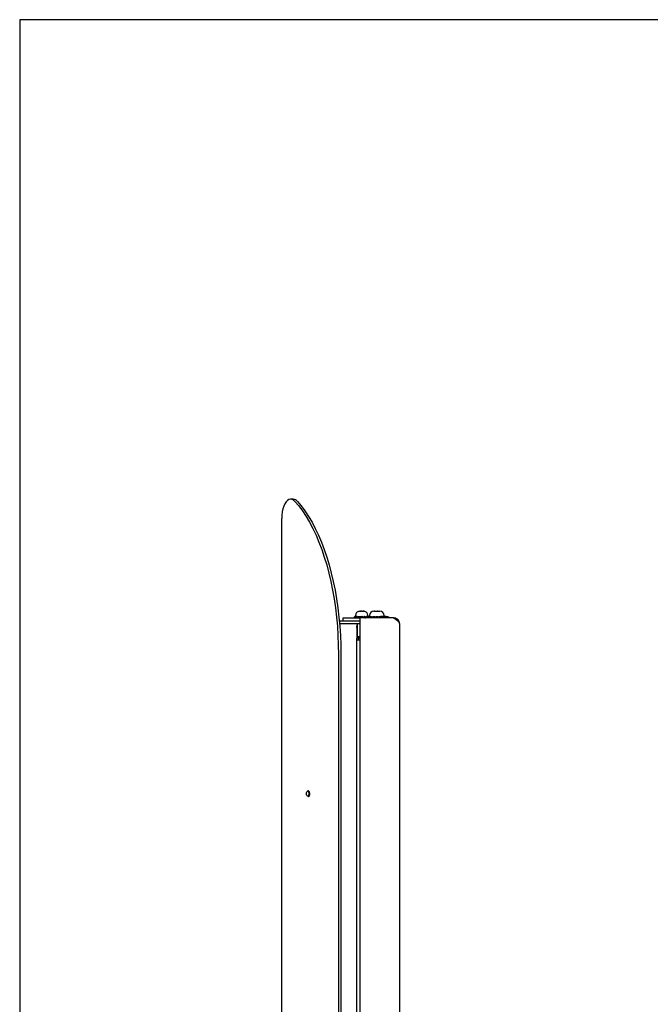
# Model space of a CAD drawing. Header units: millimetres. Extents: x 55 to 2105, y 106 to 1541.
# Tile 2 of 6: x 55 to 515, y 823 to 1541. Entities that reach past the tile are written whole.
import ezdxf

# ---------------------------------------------------------------- set-up
doc = ezdxf.new("R2010")
doc.units = ezdxf.units.MM
doc.header["$LTSCALE"] = 5
doc.layers.add('SCHIZZI', color=9, linetype='Continuous')

msp = doc.modelspace()

# ---------------------------------------------------------------- linework, layer by layer
for p, q in [((254.41, 1191.45), (252.64, 1191.45)), ((246.07, 405.28), (246.07, 1177.45)), ((299.15, 1105.37), (299.11, 1105.76)), ((299.51, 1105.37), (299.15, 1105.37)), ((299.53, 1105.91), (299.3, 1105.91)), ((299.39, 1105.27), (299.38, 1104.87)), ((299.4, 1105.27), (299.39, 1105.27)), ((299.4, 1105.27), (299.4, 1104.87)), ((299.82, 1105.27), (299.4, 1105.27)), ((299.51, 1105.37), (299.75, 1105.39)), ((300.02, 1105.91), (299.53, 1105.91)), ((299.89, 1105.37), (299.81, 1105.76)), ((299.88, 1106.76), (299.88, 1105.91)), ((300.14, 1105.37), (299.89, 1105.37)), ((300.14, 1105.37), (300.68, 1105.42)), ((300.4, 1105.27), (300.41, 1104.87)), ((301.21, 1105.27), (300.4, 1105.27)), ((300.93, 1105.91), (300.59, 1105.91)), ((301.3, 1105.22), (301.31, 1104.87)), ((301.52, 1105.37), (301.42, 1105.76)), ((301.61, 1105.37), (301.52, 1105.37)), ((301.61, 1105.37), (301.95, 1105.42)), ((302.18, 1105.27), (302.2, 1104.87)), ((302.75, 1105.27), (302.18, 1105.27)), ((302.53, 1105.91), (302.4, 1105.91)), ((302.76, 1105.22), (303.14, 1105.22)), ((302.82, 1105.22), (302.84, 1104.87)), ((303.18, 1105.76), (303.41, 1105.76)), ((303.31, 1105.72), (303.4, 1105.72)), ((303.45, 1105.6), (303.41, 1105.76)), ((303.44, 1105.76), (303.62, 1105.76)), ((303.45, 1105.6), (303.63, 1105.37)), ((303.71, 1105.37), (303.62, 1105.76)), ((303.63, 1105.37), (303.71, 1105.37)), ((304.41, 1105.27), (304.43, 1104.87)), ((304.62, 1105.27), (304.41, 1105.27)), ((304.6, 1105.91), (304.49, 1105.91)), ((304.62, 1105.22), (305.2, 1105.22)), ((304.65, 1105.22), (304.67, 1104.87)), ((305.24, 1105.76), (305.44, 1105.76)), ((305.36, 1105.71), (305.35, 1105.76)), ((305.44, 1105.76), (305.97, 1105.76)), ((305.82, 1105.37), (306.04, 1105.37)), ((306.04, 1105.37), (305.97, 1105.76)), ((306.76, 1105.91), (306.43, 1105.91)), ((306.44, 1105.27), (306.62, 1105.27)), ((306.62, 1105.27), (306.65, 1104.87)), ((306.67, 1105.22), (306.93, 1105.22)), ((306.88, 1104.87), (306.88, 1105.22)), ((307.23, 1105.76), (308, 1105.76)), ((307.75, 1105.37), (308.04, 1105.37)), ((307.85, 1105.27), (308.4, 1105.27)), ((308.45, 1105.91), (307.97, 1105.91)), ((308.04, 1105.37), (308, 1105.76)), ((308.4, 1105.27), (308.42, 1104.87)), ((308.74, 1105.76), (309.32, 1105.76)), ((309.46, 1105.91), (308.79, 1105.91)), ((308.88, 1105.91), (308.88, 1106.76)), ((309.01, 1105.37), (309.32, 1105.37)), ((309.32, 1105.37), (309.32, 1105.76)), ((309.32, 1105.37), (309.61, 1105.37)), ((309.34, 1105.76), (309.66, 1105.76)), ((309.37, 1105.27), (309.39, 1104.87)), ((309.61, 1105.37), (309.66, 1105.76)), ((310.15, 1105.37), (310.11, 1105.76)), ((310.13, 1106.76), (310.13, 1105.76)), ((310.15, 1105.76), (317.27, 1105.76)), ((310.51, 1105.37), (310.15, 1105.37)), ((310.39, 1105.27), (310.38, 1104.87)), ((310.4, 1105.27), (310.39, 1105.27)), ((310.4, 1105.27), (310.4, 1104.87)), ((310.82, 1105.27), (310.4, 1105.27)), ((310.51, 1105.37), (310.75, 1105.39)), ((310.89, 1105.37), (310.81, 1105.76)), ((311.14, 1105.37), (310.89, 1105.37)), ((311.14, 1105.37), (311.68, 1105.42)), ((311.4, 1105.27), (311.41, 1104.87)), ((312.21, 1105.27), (311.4, 1105.27)), ((312.3, 1105.22), (312.31, 1104.87)), ((312.39, 1104.91), (312.47, 1105)), ((312.52, 1105.37), (312.42, 1105.76)), ((312.61, 1105.37), (312.52, 1105.37)), ((312.61, 1105.37), (312.95, 1105.42)), ((313.13, 1109.76), (313.8, 1109.76)), ((313.18, 1105.27), (313.2, 1104.87)), ((313.75, 1105.27), (313.18, 1105.27)), ((313.76, 1105.22), (314.14, 1105.22)), ((313.8, 1109.76), (313.84, 1109.75)), ((313.96, 1109.76), (313.8, 1109.76)), ((313.82, 1105.22), (313.84, 1104.87)), ((313.84, 1109.75), (313.96, 1109.76)), ((313.96, 1109.76), (315.98, 1109.76)), ((314.31, 1105.72), (314.43, 1105.72)), ((314.45, 1105.6), (314.41, 1105.76)), ((314.45, 1105.6), (314.63, 1105.37)), ((314.61, 1105.76), (314.62, 1105.76)), ((314.71, 1105.37), (314.62, 1105.76)), ((314.63, 1105.37), (314.71, 1105.37)), ((315.41, 1105.27), (315.42, 1104.98)), ((315.55, 1105.27), (315.41, 1105.27)), ((315.98, 1109.76), (316.1, 1109.75)), ((316.18, 1109.76), (315.98, 1109.76)), ((316.1, 1109.75), (316.18, 1109.76)), ((316.18, 1109.76), (317.56, 1109.76)), ((316.36, 1105.71), (316.35, 1105.76)), ((316.94, 1105.76), (316.97, 1105.76)), ((316.98, 1105.67), (316.97, 1105.76)), ((317.56, 1109.76), (317.64, 1109.75)), ((317.6, 1109.76), (317.56, 1109.76)), ((317.6, 1109.76), (317.63, 1109.76)), ((317.64, 1109.75), (317.6, 1109.76)), ((322.12, 1105.87), (318.17, 1105.87)), ((320.63, 1105.87), (320.63, 1106.76)), ((288.02, 1102.87), (302.88, 1102.87)), ((288.2, 1100.87), (302.88, 1100.87)), ((290.88, 1102.87), (290.88, 1104.87)), ((290.88, 1104.87), (297.88, 1104.87)), ((297.88, 1104.87), (302.88, 1104.87)), ((300.88, 1099.37), (300.88, 1098.87)), ((300.88, 1098.87), (300.98, 1098.87)), ((300.88, 1097.87), (300.88, 1098.87)), ((300.88, 1097.87), (300.88, 1089.87)), ((300.98, 1100.87), (300.98, 1091.37)), ((302.88, 1104.87), (302.88, 477.87)), ((327.88, 1104.87), (302.88, 1104.87)), ((324.52, 1104.87), (324.46, 1104.92)), ((331.88, 1100.87), (331.88, 481.87)), ((300.98, 1091.37), (301.13, 1090.37)), ((300.98, 1091.37), (302.88, 1091.37)), ((300.88, 1088.87), (300.88, 1089.87)), ((300.88, 1088.87), (302.88, 1088.87)), ((300.88, 493.87), (300.88, 1088.87)), ((301.13, 1090.37), (302.88, 1090.37)), ((301.88, 1089.87), (301.88, 1090.37)), ((301.88, 1089.87), (301.88, 1088.87)), ((287.39, 1078.37), (287.39, 504.37)), ((289.15, 1078.37), (289.15, 504.37)), ((265.21, 978.62), (264.96, 978.62)), ((265.4, 978.64), (265.31, 978.48)), ((264.96, 975.12), (265.43, 975.12))]:
    msp.add_line(p, q)
at = {"flags": 128}
for points in [[(255.69, 1189.86), (254.65, 1190.78), (253.56, 1191.32), (252.44, 1191.45), (251.32, 1191.17), (250.25, 1190.49), (249.24, 1189.43), (248.33, 1188.02), (247.55, 1186.3), (246.92, 1184.33), (246.45, 1182.15), (246.17, 1179.84), (246.07, 1177.45)], [(255.69, 1189.86), (258.5, 1186.52), (261.22, 1182.86), (263.84, 1178.89), (266.35, 1174.63), (268.76, 1170.08), (271.04, 1165.25), (273.2, 1160.17), (275.22, 1154.85), (277.1, 1149.3), (278.84, 1143.54), (280.43, 1137.58), (281.87, 1131.45), (283.15, 1125.17), (284.26, 1118.74), (285.21, 1112.2), (285.99, 1105.55), (286.6, 1098.83), (287.04, 1092.04), (287.3, 1085.21), (287.39, 1078.37)], [(257.46, 1189.86), (260.26, 1186.52), (262.98, 1182.86), (265.6, 1178.89), (268.12, 1174.63), (270.52, 1170.08), (272.81, 1165.25), (274.96, 1160.17), (276.99, 1154.85), (278.87, 1149.3), (280.61, 1143.54), (282.2, 1137.58), (283.64, 1131.45), (284.91, 1125.17), (286.03, 1118.74), (286.98, 1112.2), (287.76, 1105.55), (288.37, 1098.83), (288.8, 1092.04), (289.06, 1085.21), (289.15, 1078.37)], [(300.68, 1105.42), (300.68, 1105.42), (300.68, 1105.42)], [(301.95, 1105.42), (301.95, 1105.42), (301.95, 1105.42)], [(311.68, 1105.42), (311.68, 1105.42), (311.68, 1105.42)], [(312.95, 1105.42), (312.95, 1105.42), (312.95, 1105.42)], [(300.98, 1099.99), (300.92, 1099.76), (300.88, 1099.37)], [(264.14, 976.87), (264.2, 977.54), (264.38, 978.1), (264.65, 978.48), (264.96, 978.62), (265.28, 978.48), (265.54, 978.1), (265.72, 977.54), (265.78, 976.87), (265.72, 976.2), (265.54, 975.63), (265.28, 975.25), (264.96, 975.12), (264.65, 975.25), (264.38, 975.63), (264.2, 976.2), (264.14, 976.87)]]:
    msp.add_lwpolyline(points, dxfattribs=at)
for centre, radius, start, end in [((254.19, 1187.32), 4.14, 37.86214, 86.8879), ((302.88, 1106.76), 3, 95.3641, 180), ((305.88, 1106.76), 3, 0, 84.62076), ((313.13, 1106.76), 3, 90, 180), ((317.63, 1106.76), 3, 0, 90), ((322.12, 1102.43), 3.42, 46.74102, 134.52839), ((322.81, 1102.39), 2.98, 56.53054, 123.46946)]:
    msp.add_arc(centre, radius, start, end)
for centre, major_axis, ratio, start_param, end_param in [((304.38, 1124.25), (-3.29, 65.15), 0.041336, 1.864332, 1.865121), ((304.38, 1124.25), (-4.13, 65.15), 0.015416, 1.865441, 1.86623), ((315.38, 1124.25), (-3.29, 65.15), 0.041336, 1.864332, 1.865121)]:
    msp.add_ellipse(centre, major_axis=major_axis, ratio=ratio, start_param=start_param, end_param=end_param)
for points, knots in [([(299.11, 1105.76), (299.21, 1105.81), (299.4, 1105.91), (299.65, 1105.93), (299.77, 1105.79), (299.81, 1105.75)], [0, 0, 0, 0, 0.462694, 0.798387, 1, 1, 1, 1]), ([(300.3, 1104.88), (300.23, 1104.88), (300.09, 1104.87), (299.91, 1105.08), (299.8, 1105.33), (299.69, 1105.47), (299.55, 1105.52), (299.37, 1105.49), (299.23, 1105.41), (299.15, 1105.37)], [0, 0, 0, 0, 0.178254, 0.337793, 0.46766, 0.548356, 0.649931, 0.793424, 1, 1, 1, 1]), ([(299.41, 1105.49), (299.41, 1105.44), (299.41, 1105.34), (299.41, 1105.27), (299.4, 1105.27), (299.4, 1105.27)], [0, 0, 0, 0, 0.251122, 0.610587, 1, 1, 1, 1]), ([(299.81, 1105.76), (300.01, 1105.81), (300.36, 1105.92), (300.83, 1105.91), (301.17, 1105.74), (301.38, 1105.53), (301.55, 1105.35), (301.83, 1105.25), (302.04, 1105.26), (302.18, 1105.27)], [0, 0, 0, 0, 0.245761, 0.424065, 0.564665, 0.667384, 0.740926, 0.831063, 1, 1, 1, 1]), ([(302.01, 1104.88), (301.88, 1104.88), (301.62, 1104.87), (301.29, 1105.08), (301.09, 1105.33), (300.88, 1105.47), (300.63, 1105.52), (300.29, 1105.49), (300.04, 1105.41), (299.89, 1105.37)], [0, 0, 0, 0, 0.1782536, 0.3377933, 0.4676605, 0.5483555, 0.6499307, 0.7934239, 1, 1, 1, 1]), ([(300.05, 1105.37), (300.09, 1105.33), (300.2, 1105.24), (300.32, 1105.26), (300.4, 1105.27)], [0, 0, 0, 0, 0.341356, 1, 1, 1, 1]), ([(300.94, 1105.27), (300.91, 1105.27), (300.86, 1105.28), (300.8, 1105.31), (300.75, 1105.34), (300.71, 1105.38), (300.68, 1105.41), (300.68, 1105.42)], [0, 0, 0, 0, 0.324431, 0.493775, 0.646059, 0.954604, 1, 1, 1, 1]), ([(301.42, 1105.76), (301.67, 1105.81), (302.11, 1105.92), (302.71, 1105.91), (303.13, 1105.74), (303.39, 1105.53), (303.61, 1105.35), (303.95, 1105.25), (304.23, 1105.26), (304.41, 1105.27)], [0, 0, 0, 0, 0.245761, 0.424065, 0.564665, 0.667384, 0.740926, 0.831063, 1, 1, 1, 1]), ([(304.19, 1104.88), (304.02, 1104.88), (303.7, 1104.87), (303.28, 1105.08), (303.03, 1105.33), (302.77, 1105.47), (302.46, 1105.52), (302.03, 1105.49), (301.71, 1105.41), (301.52, 1105.37)], [0, 0, 0, 0, 0.1782536, 0.3377933, 0.4676605, 0.5483555, 0.6499307, 0.7934239, 1, 1, 1, 1]), ([(301.95, 1105.42), (302, 1105.43), (302.09, 1105.45), (302.24, 1105.48), (302.37, 1105.5), (302.48, 1105.5), (302.54, 1105.51), (302.58, 1105.51), (302.59, 1105.51)], [0, 0, 0, 0, 0.2370384, 0.4746601, 0.7146011, 0.8351066, 0.9558168, 1, 1, 1, 1]), ([(302.36, 1105.27), (302.32, 1105.27), (302.24, 1105.28), (302.15, 1105.31), (302.06, 1105.34), (302, 1105.38), (301.96, 1105.41), (301.95, 1105.42)], [0, 0, 0, 0, 0.323825, 0.493864, 0.64618, 0.954787, 1, 1, 1, 1]), ([(302.46, 1109.71), (302.58, 1109.72), (302.82, 1109.74), (303.18, 1109.75), (303.55, 1109.74), (303.79, 1109.72), (303.91, 1109.71)], [0, 0, 0, 0, 0.249045, 0.498608, 0.749136, 1, 1, 1, 1]), ([(302.6, 1109.74), (302.59, 1109.74), (302.55, 1109.74), (302.5, 1109.73), (302.46, 1109.71)], [0, 0, 0, 0, 0.138273, 1, 1, 1, 1]), ([(303.47, 1105.6), (303.46, 1105.61), (303.41, 1105.65), (303.35, 1105.69), (303.31, 1105.72)], [0, 0, 0, 0, 0.1042993, 1, 1, 1, 1]), ([(304.38, 1109.74), (304.38, 1109.74), (304.22, 1109.75), (303.92, 1109.75), (303.62, 1109.74), (303.49, 1109.74)], [0, 0, 0, 0, 0.007496, 0.545249, 1, 1, 1, 1]), ([(303.62, 1105.76), (303.87, 1105.81), (304.31, 1105.92), (304.91, 1105.91), (305.34, 1105.74), (305.6, 1105.53), (305.82, 1105.35), (306.17, 1105.25), (306.44, 1105.26), (306.62, 1105.27)], [0, 0, 0, 0, 0.245761, 0.424065, 0.564665, 0.667384, 0.740926, 0.831063, 1, 1, 1, 1]), ([(306.4, 1104.88), (306.23, 1104.88), (305.91, 1104.87), (305.49, 1105.08), (305.24, 1105.33), (304.97, 1105.47), (304.66, 1105.52), (304.23, 1105.49), (303.91, 1105.41), (303.71, 1105.37)], [0, 0, 0, 0, 0.178254, 0.337793, 0.46766, 0.548356, 0.649931, 0.793424, 1, 1, 1, 1]), ([(304.38, 1105.26), (304.36, 1105.26), (304.27, 1105.26), (304.12, 1105.27), (303.96, 1105.3), (303.84, 1105.34), (303.78, 1105.37), (303.77, 1105.38)], [0, 0, 0, 0, 0.110029, 0.414888, 0.705699, 0.906924, 1, 1, 1, 1]), ([(303.91, 1109.71), (304.07, 1109.72), (304.39, 1109.74), (304.87, 1109.75), (305.35, 1109.74), (305.67, 1109.72), (305.83, 1109.71)], [0, 0, 0, 0, 0.249045, 0.498608, 0.749136, 1, 1, 1, 1]), ([(304.44, 1105.51), (304.45, 1105.51), (304.52, 1105.51), (304.63, 1105.5), (304.77, 1105.47), (304.91, 1105.42), (305.02, 1105.36), (305.1, 1105.3), (305.15, 1105.26), (305.19, 1105.23), (305.2, 1105.22)], [0, 0, 0, 0, 0.052496, 0.229859, 0.399343, 0.575623, 0.754516, 0.844773, 0.922365, 1, 1, 1, 1]), ([(306.2, 1104.87), (306.09, 1104.87), (305.86, 1104.86), (305.48, 1104.96), (305.26, 1105.13), (305.14, 1105.22)], [0, 0, 0, 0, 0.279558, 0.61678, 1, 1, 1, 1]), ([(305.94, 1109.74), (305.94, 1109.74), (305.82, 1109.75), (305.6, 1109.75), (305.37, 1109.74), (305.27, 1109.74)], [0, 0, 0, 0, 0.007496, 0.545249, 1, 1, 1, 1]), ([(305.83, 1109.71), (305.87, 1109.72), (305.95, 1109.74), (306.06, 1109.75), (306.13, 1109.74), (306.16, 1109.74)], [0, 0, 0, 0, 0.351175, 0.703081, 1, 1, 1, 1]), ([(305.97, 1105.76), (306.17, 1105.81), (306.52, 1105.92), (307.01, 1105.91), (307.36, 1105.74), (307.57, 1105.53), (307.75, 1105.35), (308.03, 1105.25), (308.25, 1105.26), (308.4, 1105.27)], [0, 0, 0, 0, 0.245761, 0.424065, 0.564665, 0.667384, 0.740926, 0.831063, 1, 1, 1, 1]), ([(308.22, 1104.88), (308.08, 1104.88), (307.82, 1104.87), (307.48, 1105.08), (307.28, 1105.33), (307.06, 1105.47), (306.81, 1105.52), (306.46, 1105.49), (306.2, 1105.41), (306.04, 1105.37)], [0, 0, 0, 0, 0.1782536, 0.3377933, 0.4676605, 0.5483555, 0.6499307, 0.7934239, 1, 1, 1, 1]), ([(306.44, 1105.27), (306.39, 1105.26), (306.32, 1105.26), (306.24, 1105.26), (306.22, 1105.26)], [0, 0, 0, 0, 0.703653, 1, 1, 1, 1]), ([(306.51, 1105.48), (306.53, 1105.48), (306.57, 1105.47), (306.64, 1105.44), (306.72, 1105.4), (306.78, 1105.36), (306.86, 1105.29), (306.9, 1105.25), (306.93, 1105.22)], [0, 0, 0, 0, 0.124995, 0.282849, 0.442494, 0.607501, 0.773976, 1, 1, 1, 1]), ([(307.61, 1104.87), (307.52, 1104.87), (307.33, 1104.86), (307.03, 1104.96), (306.85, 1105.13), (306.76, 1105.22)], [0, 0, 0, 0, 0.279558, 0.61678, 1, 1, 1, 1]), ([(308, 1105.76), (308.12, 1105.81), (308.32, 1105.92), (308.59, 1105.91), (308.79, 1105.74), (308.91, 1105.53), (309.01, 1105.35), (309.17, 1105.25), (309.29, 1105.26), (309.37, 1105.27)], [0, 0, 0, 0, 0.245761, 0.424065, 0.564665, 0.667384, 0.740926, 0.831063, 1, 1, 1, 1]), ([(309.27, 1104.88), (309.2, 1104.88), (309.05, 1104.87), (308.86, 1105.08), (308.74, 1105.33), (308.62, 1105.47), (308.48, 1105.52), (308.28, 1105.49), (308.13, 1105.41), (308.04, 1105.37)], [0, 0, 0, 0, 0.178254, 0.337793, 0.46766, 0.548356, 0.649931, 0.793424, 1, 1, 1, 1]), ([(309.66, 1105.76), (309.55, 1105.83), (309.41, 1105.92), (309.26, 1105.89), (309.23, 1105.89)], [0, 0, 0, 0, 0.780987, 1, 1, 1, 1]), ([(309.32, 1105.76), (309.32, 1105.83), (309.33, 1105.92), (309.33, 1105.89), (309.33, 1105.89)], [0, 0, 0, 0, 0.780987, 1, 1, 1, 1]), ([(309.34, 1105.27), (309.34, 1105.29), (309.34, 1105.37), (309.34, 1105.47), (309.33, 1105.52), (309.33, 1105.49), (309.32, 1105.41), (309.32, 1105.37)], [0, 0, 0, 0, 0.074589, 0.214868, 0.391445, 0.640891, 1, 1, 1, 1]), ([(309.34, 1105.87), (309.34, 1105.83), (309.34, 1105.75), (309.35, 1105.53), (309.35, 1105.35), (309.35, 1105.27), (309.36, 1105.27), (309.36, 1105.27)], [0, 0, 0, 0, 0.278613, 0.48216, 0.627891, 0.806505, 1, 1, 1, 1]), ([(311.3, 1104.88), (311.23, 1104.88), (311.09, 1104.87), (310.91, 1105.08), (310.8, 1105.33), (310.69, 1105.47), (310.55, 1105.52), (310.37, 1105.49), (310.23, 1105.41), (310.15, 1105.37)], [0, 0, 0, 0, 0.178254, 0.337793, 0.46766, 0.548356, 0.649931, 0.793424, 1, 1, 1, 1]), ([(310.41, 1105.49), (310.41, 1105.44), (310.41, 1105.34), (310.41, 1105.27), (310.4, 1105.27), (310.4, 1105.27)], [0, 0, 0, 0, 0.251122, 0.610587, 1, 1, 1, 1]), ([(310.81, 1105.76), (311.01, 1105.83), (311.27, 1105.92), (311.53, 1105.89), (311.59, 1105.89)], [0, 0, 0, 0, 0.780987, 1, 1, 1, 1]), ([(313.01, 1104.88), (312.88, 1104.88), (312.62, 1104.87), (312.29, 1105.08), (312.09, 1105.33), (311.88, 1105.47), (311.63, 1105.52), (311.29, 1105.49), (311.04, 1105.41), (310.89, 1105.37)], [0, 0, 0, 0, 0.178254, 0.337793, 0.46766, 0.548356, 0.649931, 0.793424, 1, 1, 1, 1]), ([(311.05, 1105.37), (311.09, 1105.33), (311.2, 1105.24), (311.32, 1105.26), (311.4, 1105.27)], [0, 0, 0, 0, 0.341356, 1, 1, 1, 1]), ([(311.94, 1105.27), (311.91, 1105.27), (311.86, 1105.28), (311.8, 1105.31), (311.75, 1105.34), (311.71, 1105.38), (311.68, 1105.41), (311.68, 1105.42)], [0, 0, 0, 0, 0.324431, 0.493775, 0.646059, 0.954604, 1, 1, 1, 1]), ([(312.09, 1105.76), (312.12, 1105.74), (312.24, 1105.69), (312.37, 1105.52), (312.55, 1105.35), (312.82, 1105.25), (313.04, 1105.26), (313.18, 1105.27)], [0, 0, 0, 0, 0.086876, 0.302331, 0.456587, 0.645651, 1, 1, 1, 1]), ([(312.42, 1105.76), (312.67, 1105.81), (313.11, 1105.92), (313.71, 1105.91), (314.13, 1105.74), (314.39, 1105.53), (314.61, 1105.35), (314.95, 1105.25), (315.23, 1105.26), (315.41, 1105.27)], [0, 0, 0, 0, 0.245761, 0.424065, 0.564665, 0.667384, 0.740926, 0.831063, 1, 1, 1, 1]), ([(315.19, 1104.88), (315.02, 1104.88), (314.7, 1104.87), (314.28, 1105.08), (314.03, 1105.33), (313.77, 1105.47), (313.46, 1105.52), (313.03, 1105.49), (312.71, 1105.41), (312.52, 1105.37)], [0, 0, 0, 0, 0.178254, 0.337793, 0.46766, 0.548356, 0.649931, 0.793424, 1, 1, 1, 1]), ([(312.95, 1105.42), (313, 1105.43), (313.09, 1105.45), (313.24, 1105.48), (313.37, 1105.5), (313.48, 1105.5), (313.54, 1105.51), (313.58, 1105.51), (313.59, 1105.51)], [0, 0, 0, 0, 0.2370384, 0.4746601, 0.7146011, 0.8351066, 0.9558168, 1, 1, 1, 1]), ([(313.36, 1105.27), (313.32, 1105.27), (313.24, 1105.28), (313.15, 1105.31), (313.06, 1105.34), (313, 1105.38), (312.96, 1105.41), (312.95, 1105.42)], [0, 0, 0, 0, 0.323825, 0.493864, 0.64618, 0.954787, 1, 1, 1, 1]), ([(314.47, 1105.6), (314.46, 1105.61), (314.41, 1105.65), (314.35, 1105.69), (314.31, 1105.72)], [0, 0, 0, 0, 0.104299, 1, 1, 1, 1]), ([(314.62, 1105.76), (314.87, 1105.81), (315.31, 1105.92), (315.91, 1105.91), (316.3, 1105.76), (316.47, 1105.63), (316.52, 1105.59)], [0, 0, 0, 0, 0.392117, 0.676605, 0.900936, 1, 1, 1, 1]), ([(316.1, 1105.39), (316.06, 1105.41), (315.94, 1105.48), (315.66, 1105.52), (315.23, 1105.49), (314.91, 1105.41), (314.71, 1105.37)], [0, 0, 0, 0, 0.086926, 0.292277, 0.582372, 1, 1, 1, 1]), ([(315.38, 1105.26), (315.36, 1105.26), (315.27, 1105.26), (315.12, 1105.27), (314.96, 1105.3), (314.84, 1105.34), (314.78, 1105.37), (314.77, 1105.38)], [0, 0, 0, 0, 0.110029, 0.414888, 0.705699, 0.906924, 1, 1, 1, 1]), ([(315.44, 1105.51), (315.45, 1105.51), (315.52, 1105.51), (315.63, 1105.5), (315.74, 1105.48), (315.8, 1105.46), (315.81, 1105.45)], [0, 0, 0, 0, 0.116383, 0.509598, 0.885345, 1, 1, 1, 1]), ([(316.97, 1105.76), (317.17, 1105.81), (317.52, 1105.9), (317.92, 1105.94), (318.09, 1105.85), (318.11, 1105.84)], [0, 0, 0, 0, 0.543808, 0.93835, 1, 1, 1, 1]), ([(301.31, 1104.88), (301.35, 1104.87), (301.44, 1104.87), (301.52, 1104.91), (301.58, 1104.93)], [0, 0, 0, 0, 0.354493, 1, 1, 1, 1]), ([(306.75, 1104.88), (306.89, 1104.86), (307.04, 1104.84), (307.17, 1104.93), (307.18, 1104.93)], [0, 0, 0, 0, 0.921062, 1, 1, 1, 1]), ([(331.88, 1100.87), (331.83, 1101.34), (331.74, 1102.28), (330.98, 1103.51), (329.89, 1104.42), (328.78, 1104.82), (328.09, 1104.86), (327.88, 1104.87)], [0, 0, 0, 0, 0.224324, 0.448684, 0.673044, 0.897403, 1, 1, 1, 1]), ([(265.22, 975.14), (265.33, 975.03), (265.55, 974.8), (265.93, 974.91), (266.26, 975.35), (266.46, 976.06), (266.51, 976.91), (266.39, 977.7), (266.15, 978.35), (265.8, 978.8), (265.37, 978.92), (265.04, 978.77), (264.89, 978.54), (264.86, 978.49)], [0, 0, 0, 0, 0.0994, 0.197334, 0.296807, 0.397185, 0.494417, 0.595508, 0.674243, 0.772927, 0.873711, 0.970767, 1, 1, 1, 1]), ([(265.43, 975.15), (265.51, 975.15), (265.7, 975.16), (265.95, 975.55), (266.13, 976.16), (266.17, 976.91), (266.06, 977.6), (265.84, 978.16), (265.55, 978.55), (265.32, 978.58), (265.21, 978.6)], [0, 0, 0, 0, 0.100761, 0.236174, 0.372822, 0.505182, 0.6428, 0.749981, 0.88432, 1, 1, 1, 1])]:
    msp.add_open_spline(points, degree=3, knots=knots)
msp.add_open_spline([(327.88, 1104.87), (328.4, 1104.53), (329.45, 1103.87), (330.77, 1102.87), (331.7, 1101.87), (331.82, 1101.2), (331.88, 1100.87)], degree=3)
at = {"layer": 'SCHIZZI', "color": 7, "true_color": 0xffffff}
msp.add_lwpolyline([(54.92, 105.86), (2104.92, 105.86), (2104.83, 1540.86), (54.92, 1540.86)], close=True, dxfattribs=at)

doc.saveas('drawing.dxf')
